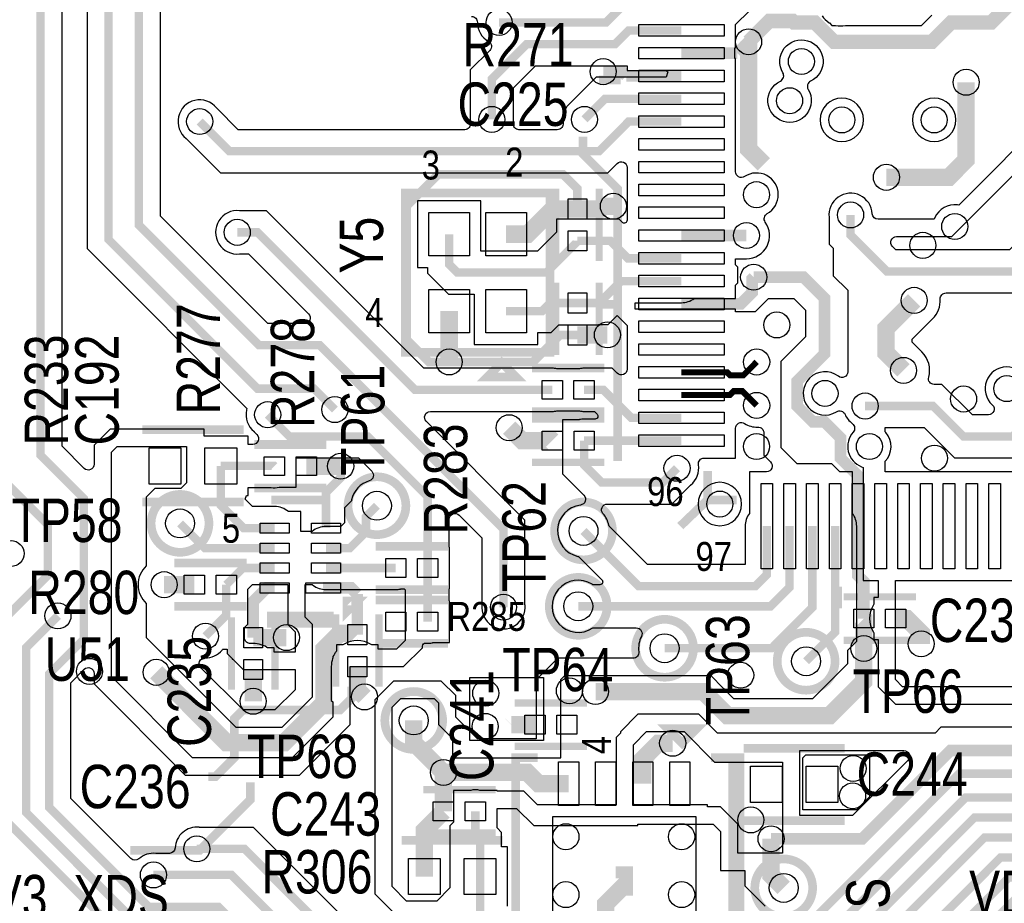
# Model space of a CAD drawing. Extents: x -394 to 5394, y -1015 to 7151.
# Tile 28 of 80: x 316 to 996, y 2885 to 3496. Entities that reach past the tile are written whole.
import ezdxf

# ---------------------------------------------------------------- set-up
doc = ezdxf.new("R2010")
doc.units = 0
for name, color, linetype in [('BG_SILKSCREEN_TOP', 3, 'CONTINUOUS'), ('ET_TOP', 132, 'CONTINUOUS'), ('PG_SILKSCREEN_TOP', 7, 'CONTINUOUS'), ('PIN_TOP', 132, 'CONTINUOUS'), ('RD_SILKSCREEN_TOP', 254, 'CONTINUOUS'), ('VC_TOP', 132, 'CONTINUOUS')]:
    doc.layers.add(name, color=color, linetype=linetype)

msp = doc.modelspace()

# ---------------------------------------------------------------- linework, layer by layer
at = {"layer": 'ET_TOP'}
for points, const_width in [([(650, 3090), (650, 3144), (523, 3271), (481, 3271), (398, 3354), (398, 3714), (595, 3911), (595, 4269), (694.6, 4368.6), (694.6, 4620.4), (676, 4639), (676, 4699.5162), (730.4838, 4754), (825.0324, 4754), (966, 4894.9676), (966, 5329), (702.79, 5592.21), (512.59, 5592.21)], 5.8), ([(512.59, 5560.72), (658.28, 5560.72), (718, 5501), (752, 5501), (946, 5307), (946, 4894.4838), (819.5162, 4768), (724.9676, 4768), (658, 4701.0324), (658, 4637), (680, 4615), (680, 4374), (575, 4269), (575, 3913), (377, 3715), (377, 3344), (480, 3241), (519, 3241), (533.5, 3226.5)], 5.8), ([(512.59, 4741.82), (460.69, 4741.82), (435, 4716.13), (435, 4518.7055), (379.2945, 4463), (216.6531, 4463), (175.5, 4421.8469), (175.5, 3871.5), (307, 3740), (307, 3175), (335, 3147), (335, 3112), (291.67, 3068.67), (291.67, 2956.9831), (404.6531, 2844)], 5.8), ([(512.59, 4647.33), (460.69, 4647.33), (448.8, 4635.44), (448.8, 4512.9893), (384.8107, 4449), (222.1693, 4449), (189.3, 4416.1307), (189.3, 3877.2163), (330, 3736.5163), (330, 3195), (359.9, 3165.1), (359.9, 3067.9), (336, 3044), (336, 2951.6855), (404.6855, 2883), (453, 2883), (542, 2794), (825, 2794), (975.7, 2944.7), (1321.3, 2944.7), (1382.38, 2883.62), (1501.38, 2883.62), (1524, 2861)], 5.8), ([(900, 3229), (947, 3229), (968, 3208), (1002, 3208), (1067, 3273), (1067, 3438), (1094, 3465), (1094, 3555), (1140, 3601), (1198, 3601), (1249, 3652), (1298, 3652), (1338, 3692), (1338, 3833), (1319, 3852), (1319, 4008.2), (1358, 4047.2)], 5.8), ([(1257.26, 3752.3), (1257.26, 3680.26), (1196, 3619), (1135, 3619), (1077, 3561), (1077, 3471), (1053, 3447), (1053, 3369), (1006, 3322), (915.1, 3322), (890, 3347.1), (890, 3361)], 5.8), ([(819.51, 3480.65), (833.86, 3495), (850, 3495), (851, 3494), (865.2851, 3494), (878.6351, 3480.65), (946.1639, 3480.65), (959.5139, 3494), (987.2851, 3494), (999, 3505.7149), (999, 3530), (992, 3537), (956, 3537), (952, 3541), (936, 3541)], 10), ([(647, 3494), (721, 3494), (731.27, 3504.27), (773.01, 3504.27)], 5.8), ([(773.01, 3488.52), (736.61, 3488.52), (727.09, 3479), (666, 3479), (642, 3455), (642, 3427)], 5.8), ([(830, 3396), (819.51, 3406.49), (819.51, 3480.65)], 12), ([(819.51, 3480.65), (811.63, 3472.77)], 8), ([(811.63, 3472.77), (773.01, 3472.77)], 8), ([(734.98, 3457.02), (732, 3460), (719, 3460)], 8), ([(773.01, 3457.02), (734.98, 3457.02)], 8), ([(914.7364, 3387), (957.86, 3387), (969.86, 3399), (969.86, 3452.65)], 12), ([(773.01, 3441.28), (720.28, 3441.28), (706, 3427)], 5.8), ([(773.01, 3425.53), (736.61, 3425.53), (716.08, 3405), (460.53, 3405), (440, 3425.53)], 5.8), ([(701.16, 3365.1736), (701.16, 3379.1736), (691.3336, 3389), (605, 3389), (583, 3367), (583, 3274.91), (598.48, 3259.43), (612.48, 3259.43)], 6), ([(651.84, 3347.72), (666.72, 3347.72), (684.1736, 3365.1736), (701.16, 3365.1736)], 12), ([(701.16, 3365.1736), (717.1736, 3365.1736), (719, 3367), (726, 3367)], 12), ([(683.74, 3240.15), (588.85, 3240.15), (480, 3349), (466, 3349)], 5.8), ([(701.16, 3343.1264), (701.16, 3342.6264), (679.6836, 3321.15), (618.28, 3321.15), (612.48, 3326.95), (612.48, 3347.72)], 5.8), ([(818, 3346.79), (773.01, 3346.79)], 8), ([(701.16, 3343.1264), (723.8736, 3343.1264), (735.96, 3331.04), (773.01, 3331.04)], 5.8), ([(773.01, 3299.54), (814, 3299.54), (822, 3307.54), (822, 3317), (823, 3318)], 8), ([(823, 3318), (857.42, 3318), (872, 3303.42), (872, 3265), (853, 3246), (853, 3229), (864, 3218), (872, 3218), (883, 3207), (883, 3193), (895.06, 3180.94), (895.06, 3146)], 8), ([(773.01, 3315.29), (731.29, 3315.29), (716.1736, 3300.1736), (701.16, 3300.1736)], 5.8), ([(701.16, 3300.1736), (682.3336, 3300.1736), (676.74, 3294.58), (651.84, 3294.58)], 5.8), ([(934, 3302), (914.5891, 3282.5891), (914.5891, 3265.6309), (926.61, 3253.61)], 12), ([(612.48, 3294.58), (612.48, 3259.43)], 12), ([(701.16, 3278.1264), (689.1264, 3278.1264), (670.43, 3259.43), (612.48, 3259.43)], 6), ([(701.16, 3278.1264), (721.8736, 3278.1264)], 12), ([(825.06, 3259.42), (815.7969, 3250.1569), (806.8432, 3250.1569), (804.7001, 3252.3), (773.01, 3252.3)], 4.2), ([(705.78, 3240.15), (719.06, 3240.15), (738.41, 3220.8), (773.01, 3220.8)], 5.8), ([(825.06, 3229.42), (815.2099, 3239.2701), (809.2702, 3239.2701), (806.5501, 3236.55), (773.01, 3236.55)], 4.2), ([(597.63, 3117.07), (597.63, 3166.37), (556, 3208), (502, 3208), (487, 3223)], 5.8), ([(654, 3214), (662.85, 3205.15), (683.6464, 3205.15), (683.7364, 3205.06)], 12), ([(705.7836, 3205.06), (705.7836, 3188.2164), (717.8288, 3176.1712), (760.1712, 3176.1712), (770, 3186)], 5.8), ([(773.01, 3205.06), (705.7836, 3205.06)], 5.8), ([(513.69, 3187.41), (537.46, 3187.41)], 12), ([(491.86, 3144.63), (470.37, 3144.63), (454.61, 3160.39), (454.61, 3187.61)], 5.8), ([(454.61, 3187.61), (491.45, 3187.61), (491.65, 3187.41)], 5.8), ([(537.46, 3187.41), (537.46, 3179.46), (527.3, 3169.3)], 6), ([(527.3, 3169.3), (527.3, 3144.63)], 6), ([(562.56, 3160.12), (555, 3152.56), (555, 3142), (543.85, 3130.85), (527.3, 3130.85)], 5.8), ([(491.86, 3130.85), (443.48, 3130.85), (426.41, 3147.92)], 5.8), ([(847.81, 3146), (847.81, 3103.7099), (834.7001, 3090.6), (701.7, 3090.6)], 5.8), ([(705.36, 3142.68), (743.54, 3104.5), (824.11, 3104.5), (832.07, 3112.46), (832.07, 3146)], 5.8), ([(761.42, 3061.6), (835.42, 3061.6), (863.56, 3089.74), (863.56, 3146)], 5.8), ([(879.31, 3146), (879.31, 3072.7), (859.26, 3052.65)], 5.8), ([(895.06, 3146), (895.06, 3111.94), (899.1364, 3107.8636), (899.1364, 3082.15)], 8), ([(491.86, 3117.07), (469.9, 3117.07), (458.39, 3105.56)], 5.8), ([(527.3, 3117.07), (575.59, 3117.07)], 5.8), ([(597.63, 3080), (597.63, 3117.07)], 5.8), ([(436.35, 3105.56), (415.44, 3105.56)], 12), ([(458.39, 3105.56), (458.39, 3084.39), (444, 3070)], 5.8), ([(477, 3069), (477, 3094), (486.29, 3103.29), (491.86, 3103.29)], 8), ([(525.33, 3103.29), (544.71, 3103.29), (549, 3099)], 8), ([(549, 3099), (549, 3071)], 8), ([(1513, 2844), (1488, 2869), (1377, 2869), (1340, 2906), (1258, 2906), (1233.1, 2930.9), (982.5855, 2930.9), (863, 2811.3145), (863, 2789.9999), (831.1001, 2758.1), (551.9, 2758.1), (451, 2859), (409.1693, 2859), (320, 2948.1693), (320, 3062), (342, 3084)], 5.8), ([(899.14, 3061.46), (899.14, 3082.1464), (899.1364, 3082.15)], 12), ([(921.1836, 3082.15), (928.85, 3082.15), (938.85, 3072.15), (938.85, 3064.67)], 12), ([(549, 3071), (548, 3072), (537, 3072), (526, 3061), (526, 3024), (498.31, 2996.31), (458.69, 2996.31), (410, 3045)], 12), ([(477, 3069), (500, 3069)], 12), ([(899.14, 3061.46), (899.14, 3038.75), (875.39, 3015), (805, 3015), (788.29, 3031.71), (713.66, 3031.71)], 12), ([(477, 3046.9528), (477, 3025)], 12), ([(554, 3028), (549, 3033), (549, 3048.9528)], 12), ([(587.97, 3011.75), (587.97, 2996.39), (608.53, 2975.83)], 12), ([(655.41, 3008.66), (655.55, 3008.8)], 12), ([(655.55, 3008.8), (671.7764, 3008.8)], 12), ([(671.7764, 3008.8), (671.78, 3008.8)], 12), ([(835, 2930), (898, 2930), (959, 2991), (1323.42, 2991), (1341.42, 3009), (1360.89, 3009)], 8), ([(746.35, 2968.09), (746.35, 2985.1682), (757.1818, 2996), (767, 2996)], 12), ([(438, 2923), (471, 2923), (570, 2824), (813.9999, 2824), (964.9999, 2975), (1385.1, 2975), (1389.1, 2979), (1403, 2979)], 5.8), ([(608.5264, 2948.91), (608.5264, 2975.8264), (608.53, 2975.83)], 12), ([(608.53, 2975.83), (666.42, 2975.83), (674.16, 2968.09), (695.16, 2968.09)], 12), ([(408, 2905), (462, 2905), (558, 2809), (820, 2809), (969.5, 2958.5), (1390.5, 2958.5), (1444, 2905), (1506, 2905), (1536, 2875)], 5.8), ([(595.26, 2903.91), (595.26, 2935.6436), (608.5264, 2948.91)], 12), ([(633.84, 2903.91), (633.84, 2928.2436), (630.5736, 2931.51), (630.5736, 2948.91)], 5.8), ([(843.76, 2896.07), (835, 2904.83), (835, 2930)], 12), ([(720.75, 2853.91), (720.75, 2885.0352), (732.4248, 2896.71), (733.55, 2896.71), (733.55, 2911)], 12), ([(902, 2825.3793), (993.7207, 2917.1), (1226.9, 2917.1), (1252, 2892), (1331, 2892), (1368, 2855)], 5.8), ([(633.84, 2853.91), (633.84, 2903.91)], 5.8), ([(1750.2477, 2812.1), (1424.9, 2812.1), (1422, 2815), (1382, 2815), (1319, 2878), (1245, 2878), (1219.7, 2903.3), (999.4369, 2903.3), (916, 2819.8631), (916, 2794.1693), (852.3307, 2730.5), (524.4999, 2730.5), (449.0999, 2805.9), (410.9, 2805.9), (347, 2742)], 5.8), ([(1744.5315, 2798.3), (1418.7, 2798.3), (1416, 2801), (1376, 2801), (1343, 2834), (1268.1, 2834), (1212.6, 2889.5), (1005.1531, 2889.5), (930, 2814.3469), (930, 2788.6531), (858.0469, 2716.7), (512.3, 2716.7), (441, 2788)], 5.8)]:
    msp.add_lwpolyline(points, dxfattribs=dict(at, const_width=const_width))
for points in [[(560.0998, 4275.1719), (560.0998, 3919.1719), (362.0998, 3721.1719), (362.0998, 3337.8281), (472.5968, 3227.3312), (472.3581, 3226.2591, 0.285642), (477.6044, 3211.3069), (477.6891, 3211.2388), (479.5893, 3209.3386, -0.668175), (476.7609, 3202.5102), (473.6102, 3202.5102), (473.6102, 3208.1102), (443.0002, 3208.1102), (443.0002, 3213.0002), (378.0294, 3213.0002), (366.9998, 3201.9706), (366.9998, 3188.7291, -0.668175), (360.1714, 3185.9007), (344.9002, 3201.1719), (344.9002, 3742.6882), (277.1063, 3810.4821, -0.540666)], [(628.0001, 3498.0998, -0.41575), (632, 3494.0788, 0.272635), (639.6591, 3480.9188, -0.496952), (640.53, 3474.6021), (627.0998, 3461.1719), (627.0998, 3428.7326), (627.088, 3428.6246, 0.068204), (627.2008, 3424.5528, -0.463069), (623.2544, 3419.9002), (466.7019, 3419.9002), (451.7612, 3434.8409), (451.6931, 3434.9256, 1.118809), (430.6867, 3413.7713), (454.3581, 3390.0998), (722.2519, 3390.0998), (728.6814, 3396.5293, -0.668175), (735.5098, 3393.7009), (735.5098, 3357.3907, -0.668179), (732.0956, 3355.9765), (730.0455, 3358.0266), (715.6602, 3358.0266), (715.6602, 3358.1266), (686.6598, 3358.1266), (686.6598, 3349.1983), (673.5117, 3336.0502), (634.4802, 3336.0502), (634.4802, 3370.7202), (590.4798, 3370.7202), (590.4798, 3324.7198), (597.5798, 3324.7198), (597.5798, 3320.7781), (612.1081, 3306.2498), (629.8398, 3306.2498), (629.8398, 3271.5798), (673.8402, 3271.5798), (673.8402, 3279.6798), (682.9119, 3279.6798), (688.4055, 3285.1734), (715.6602, 3285.1734), (715.6602, 3285.2734), (722.3455, 3285.2734), (728.5506, 3291.4785), (735.5098, 3284.5194), (735.5098, 3254.4291, -0.668175), (728.6814, 3251.6007), (725.2319, 3255.0502), (705.78, 3255.0502, 0.054555), (702.5574, 3254.6975), (702.3437, 3254.6502), (687.1763, 3254.6502), (686.9626, 3254.6975, 0.054555), (683.74, 3255.0502), (595.0219, 3255.0502), (486.1719, 3363.9002), (467.7326, 3363.9002), (467.6246, 3363.912, 1.114863), (467.6246, 3334.088), (467.7326, 3334.0998), (473.8281, 3334.0998), (515.1993, 3292.7286, -0.668175), (512.3709, 3285.9002), (487.1719, 3285.9002), (412.9002, 3360.1719), (412.9002, 3707.8281)], [(1074.0002, 3007.0002), (952.3725, 3007.0002), (948.3723, 3003), (798, 3003), (785, 3016), (779.9708, 3016), (779.9706, 3016.0002), (744.0294, 3016.0002), (744.0292, 3016), (743, 3016), (730.91, 3003.91), (730.91, 3002.8808), (727.9998, 2999.9706), (727.9998, 2953.5002), (673.4998, 2953.5002), (664, 2963), (645.5738, 2963), (645.5738, 2963.4102), (634.0099, 2963.4102), (633.7962, 2963.4575, 0.109435), (627.351, 2963.4575), (627.1373, 2963.4102), (615.5734, 2963.4102), (615.5734, 2941.5734), (613, 2939), (613, 2896), (604, 2887), (583, 2887), (573, 2897), (573, 3021), (579, 3027), (602, 3027), (605, 3024), (605, 3009), (614.7098, 2999.2902), (614.7098, 2985.9598), (689.7602, 2985.9598), (689.7602, 3007.9496, 0.023635), (689.7602, 3009.6504), (689.7602, 3039.9602), (692.51, 3042.71), (793.29, 3042.71), (801.996, 3034.004), (802.0771, 3033.8978, 0.06678), (804.8978, 3031.0771), (805.004, 3030.996), (809, 3027), (864, 3027), (888, 3051), (888, 3060.3179), (894.2102, 3066.5281), (894.2102, 3146, 0.159967), (891.3102, 3154.8324), (891.3102, 3183.5002), (882.4998, 3183.5002), (877, 3189), (853, 3189), (842, 3200), (842, 3260), (859, 3277), (859, 3295), (851, 3303), (833, 3303), (824, 3294), (810.5102, 3294), (810.5102, 3295.8002), (741.1998, 3295.8002), (741, 3296), (741, 3300.3898), (773.01, 3300.3898, 0.159967), (781.8424, 3303.2898), (810.5102, 3303.2898), (810.5102, 3312.5102), (812, 3314), (812, 3325), (810.5102, 3326.4898), (810.5102, 3330.7898), (818, 3330.7898, 0.610066), (831.0189, 3356.0913, -0.446955), (832.3213, 3361.9078, 1.038218), (816.7186, 3387.5069, -0.597955), (810.5102, 3390.842), (810.5102, 3469.0202), (810, 3469.0202), (810, 3476.5198), (810.5102, 3476.5198), (810.5102, 3492.5102), (820, 3502)], [(870.2578, 3498.6669, 0.116162), (875.1206, 3493.8041), (875.3181, 3493.6819), (877, 3492), (879.3982, 3492), (879.6213, 3491.9482, 0.114556), (886.4057, 3491.9482), (886.6288, 3492), (939, 3492), (946.0998, 3499.0998)], [(1029, 3432), (964.7737, 3367.7737), (963.807, 3367.891, 0.327834), (948.3304, 3359.1765), (947.7988, 3358), (908.9738, 3358, -0.398872), (904.9794, 3361.7895, 1.028328), (875.088, 3359.3754), (875.0998, 3359.2674), (875.0998, 3340.9281), (878, 3338.0279), (878, 3319), (888, 3309), (888, 3252.6694, -0.624805), (881.5379, 3249.517, 1.928524), (880.3376, 3225.0268, -0.464261), (886.168, 3223.1963, 0.13687), (891.1697, 3216.8743, -0.443355), (891.8012, 3210.9797, 0.52252), (897.5381, 3187.0296), (898.8098, 3186.5324), (898.8098, 3108.4998), (909, 3108.4998), (909, 3096.6502), (906.1834, 3096.6502), (906.1834, 3092.1162), (905.8834, 3091.6322, 0.284747), (905.8834, 3072.6678), (906.1834, 3072.1838), (906.1834, 3067.6498), (909, 3067.6498), (909, 3035), (921, 3023), (1054, 3023)], [(576.1719, 2838.9002), (477.1719, 2937.9002), (439.7326, 2937.9002), (439.6246, 2937.912, 0.432231), (423.0166, 2923.7107, -0.400402), (419.0211, 2919.9002), (409.7326, 2919.9002), (409.6246, 2919.912, 0.213469), (397.9663, 2916.1504, -0.398876), (392.4622, 2916.2953), (350.9002, 2957.8574), (350.9002, 3037.8281), (360.1714, 3047.0993, -0.668175), (366.9998, 3044.2709), (366.9998, 3037.0294), (430.0294, 2973.9998), (508.9706, 2973.9998), (544.0002, 3009.0294), (544.0002, 3049), (580.9708, 3049), (594.0002, 3062.0294), (594.0002, 3063.1786, -0.442793), (596.1931, 3065.1692, 0.078809), (600.8526, 3065.4525), (601.0663, 3065.4998), (612.6302, 3065.4998), (612.6302, 3094.5002), (612.5302, 3094.5002), (612.5302, 3102.5698), (612.6302, 3102.5698), (612.6302, 3131.5702), (612.5302, 3131.5702), (612.5302, 3150.7409, -0.668175), (619.3586, 3153.5693), (635.0998, 3137.8281), (635.0998, 3091.7326), (635.088, 3091.6246, 1.114863), (664.912, 3091.6246), (664.9002, 3091.7326), (664.9002, 3150.1719), (596.6507, 3218.4214, -0.668175), (599.4791, 3225.2498), (683.74, 3225.2498, 0.054555), (686.9626, 3225.6025), (687.1763, 3225.6498), (702.3437, 3225.6498), (702.5574, 3225.6025, 0.054555), (705.78, 3225.2498), (712.8881, 3225.2498), (714.7635, 3223.3744, -0.668179), (713.3493, 3219.9602), (705.7836, 3219.9602, 0.054555), (702.561, 3219.6075), (702.3473, 3219.5602), (690.7834, 3219.5602), (690.7834, 3190.5598), (690.8834, 3190.5598), (690.8834, 3182.0445), (705.5751, 3167.3529, -0.625951), (703.2218, 3160.5528, 0.842868), (701.4113, 3125.1183), (701.9768, 3124.9911), (718.0535, 3108.9144, -0.668179), (716.6393, 3105.5002), (711.8157, 3105.5002), (711.3259, 3105.8102, 1.850555), (711.7991, 3075.6998), (741.8751, 3075.6998, -0.561907), (745.4287, 3069.8635, 0.153359), (743.5758, 3059.2356, -0.453347), (739.6104, 3054.7102), (687.5394, 3054.7102), (672.7098, 3039.8806), (672.7098, 2999.0002), (631.9706, 2999.0002), (617.0002, 3013.9706), (617.0002, 3028.9706), (606.9706, 3039.0002), (574.0294, 3039.0002), (560.9998, 3025.9706), (560.9998, 2892.0294), (578.0294, 2874.9998)], [(1024.5452, 3183.5002), (914.0002, 3183.5002), (914.0002, 3190.8019, 0.378627), (914.4708, 3210.6658), (914.0002, 3211.2242), (914.0002, 3214.0998), (940.8281, 3214.0998), (961.8281, 3193.0998), (1008.1719, 3193.0998)], [(652.8402, 2883.4098), (652.8402, 2924.4102), (648.7402, 2924.4102), (648.7402, 2934.4155), (645.5738, 2937.5819), (645.5738, 2950.9998), (659.0294, 2950.9998), (670.9694, 2939.0598), (742.9102, 2939.0598), (742.9102, 2939.9998), (795.0294, 2939.9998), (799.9998, 2935.0294), (799.9998, 2907.9998), (816.9998, 2907.9998), (816.9998, 2897.3741), (831.0319, 2883.3419, 0.131884)]]:
    msp.add_lwpolyline(points, format="xyb", dxfattribs=at)
for points in [[(841.4697, 3453.5066, 0.445832), (843.1844, 3459.2047, -2.609026), (862.3856, 3453.4268, 0.445832), (860.6709, 3447.7287, -2.609026)], [(660.7456, 3419.9002, -0.463069), (656.7992, 3424.5528, 0.068204), (656.912, 3428.6246), (656.9002, 3428.7326), (656.9002, 3448.8281), (672.1719, 3464.0998), (735.5098, 3464.0998), (735.5098, 3460.7698), (762.4269, 3460.7698, 0.024255), (763.6389, 3459.8013), (762.4675, 3456.1802), (714.1081, 3456.1802), (696.6867, 3438.7587, 0.272673), (691.2008, 3424.5528, -0.463069), (687.2544, 3419.9002)], [(899.0002, 3426.65, 1), (868.9998, 3426.65, 1)], [(962.8038, 3426.65, 1), (932.8034, 3426.65, 1)], [(921.8291, 3345.9998), (959.9706, 3345.9998), (1014.5916, 3400.6207, -0.535668), (1021.121, 3399.3097, 0.291431), (1034.2893, 3390.0166, -0.400402), (1038.0998, 3386.0211), (1038.0998, 3384.7359, -0.686695), (1031.1315, 3382.0547, 1.224958), (1013.7043, 3358.385, -0.521587), (1014.8538, 3351.9259), (999.8281, 3336.9002), (921.2719, 3336.9002), (919.0007, 3339.1714, -0.668175)], [(1052.0998, 3337.3709), (1052.0998, 3279.1719), (1018.3789, 3245.4509, -0.534358), (1011.8557, 3246.7469, 1.250237), (987.9453, 3229.8685, -0.686695), (985.2641, 3222.9002), (974.1719, 3222.9002), (953.1719, 3243.9002), (947.8563, 3243.9002, -0.49337), (943.9934, 3248.9383, 0.268148), (939.3381, 3266.3381), (932.5893, 3273.0868), (932.5893, 3275.1332), (946.7281, 3289.2719, 0.211943), (951.9777, 3302.8998, -0.428942), (955.9727, 3307.0998), (1012.1719, 3307.0998), (1045.2714, 3340.1993, -0.668175)], [(749.7119, 3119.4002), (723.0489, 3146.0632), (722.9217, 3146.6287, 0.126657), (718.8318, 3154.6181, -0.646601), (721.8255, 3161.271), (766.3431, 3161.271), (779.3109, 3174.2388), (779.3956, 3174.3069, 0.270217), (784.8044, 3188.4156, -0.462425), (788.7522, 3193.0598), (810.5102, 3193.0598), (810.5102, 3213.6178, -0.599247), (816.7312, 3216.9446, 0.160904), (825.802, 3214.4382, -0.428777), (829.9998, 3210.4431), (829.9998, 3195.0294), (834.7005, 3190.3286, -0.668177), (831.8721, 3183.5002), (820.0698, 3183.5002), (820.0698, 3154.8324, 0.159967), (817.1698, 3146), (817.1698, 3119.4002)], [(403, 3069), (465, 3007), (476.9151, 3007, 0.002358), (477.0849, 3007), (497, 3007), (518, 3028), (518, 3068.9195, 0.002236), (518, 3069.0805), (518, 3078), (513, 3083), (513, 3105.5698), (517.8022, 3105.5698), (518.3365, 3105.1674, 0.162781), (527.3, 3102.1698), (575.59, 3102.1698, 0.054555), (578.8126, 3102.5225), (579.0263, 3102.5698), (581.4302, 3102.5698), (582, 3102), (582, 3067), (576.0002, 3061.0002), (563.5002, 3061.0002), (563.5002, 3063.953), (558.9662, 3063.953), (558.4822, 3064.253, 0.284747), (539.5178, 3064.253), (539.0338, 3063.953), (534.4998, 3063.953), (534.4998, 3059.6362), (534.1498, 3059.1253, 0.03305), (532.9389, 3057.0798), (532.7946, 3056.7946), (532, 3056), (532, 3054.8782), (531.9, 3054.5739, 0.079565), (530.9998, 3048.9528), (530.9998, 3025.5441), (532, 3024.5439), (532, 3014), (504, 2986), (435, 2986), (379, 3042), (379, 3197), (383, 3201), (431, 3201), (431, 3176), (427, 3172), (409, 3172), (403, 3166), (403, 3118.5698, 0.427388), (403, 3092.5502)], [(549.8281, 3193.0998), (558.9443, 3183.9837, -0.565587), (557.2875, 3177.3307, 0.269331), (544.9983, 3164.0687), (544.8711, 3163.5032), (540.0998, 3158.7319), (540.0998, 3148.1719), (537.6781, 3145.7502), (527.3, 3145.7502, 0.174002), (517.8258, 3142.3502), (509.8602, 3142.3502), (509.8602, 3156.1302), (501.3342, 3156.1302, 0.174002), (491.86, 3159.5302), (476.5419, 3159.5302), (471.4315, 3164.6406), (472.4543, 3167.1098), (473.6102, 3167.1098), (473.6102, 3172.7098), (489.212, 3172.7098), (489.3645, 3172.6861, 0.093268), (494.8726, 3172.8625), (495.0863, 3172.9098), (506.6502, 3172.9098), (506.6502, 3193.0998)], [(814.5574, 3161.2721, 1), (784.557, 3161.2721, 1)], [(475.3636, 3064.8785, -0.441132), (471, 3068.8619), (471, 3075.9279), (473.2902, 3078.2181), (473.2902, 3091.0598), (473.3902, 3091.0598), (473.3902, 3102.3902), (476.5698, 3105.5698), (500.9998, 3105.5698), (500.9998, 3078.0294), (505.9998, 3073.0294), (505.9998, 3059), (491.5002, 3059), (491.5002, 3061.953), (486.9662, 3061.953), (486.4822, 3062.253, 0.162879)], [(443.7033, 3055.0027, 0.226333), (455.4704, 3060.3338), (455.8155, 3060.7433), (456.1172, 3061.045), (458.9998, 3061.045), (458.9998, 3058.0294), (462.4998, 3054.5294), (462.4998, 3053.9998), (463.0294, 3053.9998), (470.0294, 3046.9998), (505.9998, 3046.9998), (505.9998, 3032.9706), (492.0294, 3019.0002), (469.9706, 3019.0002), (440.7958, 3048.1751, -0.675354)], [(855.0002, 2946.0002), (855.0002, 2990.9998), (926.7153, 2990.9998, -0.668172), (929.5437, 2984.1714), (891.3725, 2946.0002)]]:
    msp.add_lwpolyline(points, format="xyb", close=True, dxfattribs=at)
for points in [[(925.9706, 3035.0002), (921.0002, 3039.9706), (921.0002, 3108.4998), (1056.9998, 3108.4998), (1056.9998, 3042.9706), (1049.0294, 3035.0002)], [(677.76, 3041.41), (677.76, 2997.96), (626.71, 2997.96), (626.71, 3041.41)], [(843, 2920), (812, 2920), (812, 2940), (800, 2952), (791.0502, 2952), (791.0502, 2953.5002), (740.4998, 2953.5002), (740, 2954), (740, 2995), (749, 3004), (775, 3004), (796, 2983), (843, 2983)], [(859, 2988), (903, 2988), (903, 2959), (894, 2950), (857, 2950), (857, 2986)]]:
    msp.add_lwpolyline(points, close=True, dxfattribs=at)
at = {"layer": 'PG_SILKSCREEN_TOP'}
for points, const_width in [([(731.16, 3454.15), (716.16, 3454.15)], 6), ([(729, 3191), (729, 3379), (705, 3403), (705, 3415)], 6), ([(582.16, 3266.15), (582.16, 3376.15), (682.16, 3376.15), (682.16, 3266.15), (582.16, 3266.15)], 6), ([(686.16, 3379.15), (686.16, 3329.15)], 5), ([(716.16, 3379.15), (716.16, 3329.15)], 5), ([(686.16, 3264.15), (686.16, 3314.15)], 5), ([(716.16, 3264.15), (716.16, 3314.15)], 5), ([(731.16, 3299.15), (716.16, 3299.15)], 6), ([(648.82, 3258.99), (638.82, 3248.99), (658.82, 3248.99), (648.82, 3258.99)], 6), ([(719.76, 3255.15), (669.76, 3255.15)], 6), ([(719.76, 3225.15), (669.76, 3225.15)], 6), ([(669.76, 3220.06), (719.76, 3220.06)], 5), ([(470.32, 3212.61), (400.32, 3212.61)], 6), ([(527.67, 3202.41), (477.67, 3202.41)], 6), ([(669.76, 3190.06), (719.76, 3190.06)], 5), ([(811.16, 3164.15), (791.16, 3164.15), (791.16, 3184.15)], 6), ([(527.67, 3172.41), (477.67, 3172.41)], 6), ([(470.32, 3162.61), (400.32, 3162.61)], 6), ([(529.58, 3163.96), (489.58, 3163.96)], 6), ([(791.16, 3164.15), (772.24, 3146)], 6), ([(611.61, 3132.07), (561.61, 3132.07)], 6), ([(422.37, 3120.56), (472.37, 3120.56)], 6), ([(611.61, 3102.07), (561.61, 3102.07)], 6), ([(881.16, 3104.15), (881.16, 3089.15)], 6), ([(561.61, 3095), (611.61, 3095)], 6), ([(935.16, 3097.15), (885.16, 3097.15)], 5), ([(422.37, 3090.56), (472.37, 3090.56)], 6), ([(541.94, 3094.19), (541.94, 3087.12), (549.01, 3094.19), (541.94, 3094.19)], 6), ([(462, 3032.9764), (462, 3082.9764)], 5), ([(529.58, 3083.96), (529.58, 3078.96), (489.58, 3078.96), (489.58, 3083.96), (529.58, 3083.96)], 6), ([(492, 3032.9764), (492, 3082.9764)], 5), ([(534, 3034.9764), (534, 3084.9764)], 5), ([(564, 3034.9764), (564, 3084.9764)], 5), ([(561.61, 3065), (611.61, 3065)], 6), ([(935.16, 3067.15), (885.16, 3067.15)], 5), ([(446, 2973), (451, 2973), (464, 2986), (464, 3013), (470, 3019), (537, 3019), (545, 3027), (545, 3035)], 6), ([(707.8, 3023.8), (657.8, 3023.8)], 5), ([(773.55, 2996), (783.55, 3006), (763.55, 3006), (773.55, 2996)], 6), ([(707.8, 2993.8), (657.8, 2993.8)], 5), ([(816, 2992.55), (886, 2992.55)], 6), ([(673.55, 2986), (658.55, 2986), (658.55, 2836), (673.55, 2836)], 6), ([(793.55, 2986), (808.55, 2986), (808.55, 2836), (793.55, 2836), (813.55, 2836)], 6), ([(813.55, 2836), (813.55, 2986), (793.55, 2986)], 6), ([(392, 2922), (440, 2922), (475, 2957), (475, 2969)], 6), ([(594.55, 2963.91), (644.55, 2963.91)], 5), ([(816, 2942.55), (886, 2942.55)], 6), ([(594.55, 2933.91), (644.55, 2933.91)], 5), ([(579.55, 2928.91), (649.55, 2928.91)], 6)]:
    msp.add_lwpolyline(points, dxfattribs=dict(at, const_width=const_width))
at = {"layer": 'PG_SILKSCREEN_TOP', "const_width": 6}
for points in [[(582.56, 3160.12, 1), (542.56, 3160.12, 1), (582.56, 3160.12)], [(446.41, 3147.92, 1), (406.41, 3147.92, 1), (446.41, 3147.92)], [(725.36, 3142.68, 1), (685.36, 3142.68, 1), (725.36, 3142.68)], [(721.7, 3090.6, 1), (681.7, 3090.6, 1), (721.7, 3090.6)], [(781.42, 3061.6, 1), (741.42, 3061.6, 1), (781.42, 3061.6)], [(879.26, 3052.65, 1), (839.26, 3052.65, 1), (879.26, 3052.65)], [(607.97, 3011.75, 1), (567.97, 3011.75, 1), (607.97, 3011.75)], [(863.76, 2896.07, 1), (823.76, 2896.07, 1), (863.76, 2896.07)]]:
    msp.add_lwpolyline(points, format="xyb", dxfattribs=at)
at = {"layer": 'PIN_TOP'}
for points in [[(802.51, 3492.52), (802.51, 3484.52), (743.51, 3484.52), (743.51, 3492.52)], [(802.51, 3476.77), (802.51, 3468.77), (743.51, 3468.77), (743.51, 3476.77)], [(802.51, 3461.02), (802.51, 3453.02), (743.51, 3453.02), (743.51, 3461.02)], [(802.51, 3445.28), (802.51, 3437.28), (743.51, 3437.28), (743.51, 3445.28)], [(802.51, 3429.53), (802.51, 3421.53), (743.51, 3421.53), (743.51, 3429.53)], [(802.51, 3413.78), (802.51, 3405.78), (743.51, 3405.78), (743.51, 3413.78)], [(802.51, 3398.03), (802.51, 3390.03), (743.51, 3390.03), (743.51, 3398.03)], [(802.51, 3382.28), (802.51, 3374.28), (743.51, 3374.28), (743.51, 3382.28)], [(694.66, 3372.1736), (707.66, 3372.1736), (707.66, 3358.1736), (694.66, 3358.1736)], [(626.48, 3332.72), (598.48, 3332.72), (598.48, 3362.72), (626.48, 3362.72)], [(665.84, 3332.72), (637.84, 3332.72), (637.84, 3362.72), (665.84, 3362.72)], [(802.51, 3366.54), (802.51, 3358.54), (743.51, 3358.54), (743.51, 3366.54)], [(694.66, 3350.1264), (707.66, 3350.1264), (707.66, 3336.1264), (694.66, 3336.1264)], [(802.51, 3350.79), (802.51, 3342.79), (743.51, 3342.79), (743.51, 3350.79)], [(802.51, 3335.04), (802.51, 3327.04), (743.51, 3327.04), (743.51, 3335.04)], [(802.51, 3319.29), (802.51, 3311.29), (743.51, 3311.29), (743.51, 3319.29)], [(626.48, 3279.58), (598.48, 3279.58), (598.48, 3309.58), (626.48, 3309.58)], [(665.84, 3279.58), (637.84, 3279.58), (637.84, 3309.58), (665.84, 3309.58)], [(707.66, 3293.1736), (694.66, 3293.1736), (694.66, 3307.1736), (707.66, 3307.1736)], [(802.51, 3303.54), (802.51, 3295.54), (743.51, 3295.54), (743.51, 3303.54)], [(707.66, 3271.1264), (694.66, 3271.1264), (694.66, 3285.1264), (707.66, 3285.1264)], [(802.51, 3287.8), (802.51, 3279.8), (743.51, 3279.8), (743.51, 3287.8)], [(802.51, 3272.05), (802.51, 3264.05), (743.51, 3264.05), (743.51, 3272.05)], [(802.51, 3256.3), (802.51, 3248.3), (743.51, 3248.3), (743.51, 3256.3)], [(690.74, 3246.65), (690.74, 3233.65), (676.74, 3233.65), (676.74, 3246.65)], [(712.78, 3246.65), (712.78, 3233.65), (698.78, 3233.65), (698.78, 3246.65)], [(802.51, 3240.55), (802.51, 3232.55), (743.51, 3232.55), (743.51, 3240.55)], [(802.51, 3224.8), (802.51, 3216.8), (743.51, 3216.8), (743.51, 3224.8)], [(676.7364, 3198.56), (676.7364, 3211.56), (690.7364, 3211.56), (690.7364, 3198.56)], [(698.7836, 3198.56), (698.7836, 3211.56), (712.7836, 3211.56), (712.7836, 3198.56)], [(802.51, 3209.06), (802.51, 3201.06), (743.51, 3201.06), (743.51, 3209.06)], [(427.03, 3200.11), (427.03, 3175.11), (405.03, 3175.11), (405.03, 3200.11)], [(465.61, 3200.11), (465.61, 3175.11), (443.61, 3175.11), (443.61, 3200.11)], [(498.65, 3193.91), (498.65, 3180.91), (484.65, 3180.91), (484.65, 3193.91)], [(520.69, 3193.91), (520.69, 3180.91), (506.69, 3180.91), (506.69, 3193.91)], [(828.07, 3175.5), (836.07, 3175.5), (836.07, 3116.5), (828.07, 3116.5)], [(843.81, 3175.5), (851.81, 3175.5), (851.81, 3116.5), (843.81, 3116.5)], [(859.56, 3175.5), (867.56, 3175.5), (867.56, 3116.5), (859.56, 3116.5)], [(875.31, 3175.5), (883.31, 3175.5), (883.31, 3116.5), (875.31, 3116.5)], [(891.06, 3175.5), (899.06, 3175.5), (899.06, 3116.5), (891.06, 3116.5)], [(906.81, 3175.5), (914.81, 3175.5), (914.81, 3116.5), (906.81, 3116.5)], [(922.55, 3175.5), (930.55, 3175.5), (930.55, 3116.5), (922.55, 3116.5)], [(938.3, 3175.5), (946.3, 3175.5), (946.3, 3116.5), (938.3, 3116.5)], [(954.05, 3175.5), (962.05, 3175.5), (962.05, 3116.5), (954.05, 3116.5)], [(969.8, 3175.5), (977.8, 3175.5), (977.8, 3116.5), (969.8, 3116.5)], [(985.55, 3175.5), (993.55, 3175.5), (993.55, 3116.5), (985.55, 3116.5)], [(481.86, 3141.13), (481.86, 3148.13), (501.86, 3148.13), (501.86, 3141.13)], [(517.3, 3141.13), (517.3, 3148.13), (537.3, 3148.13), (537.3, 3141.13)], [(481.86, 3127.35), (481.86, 3134.35), (501.86, 3134.35), (501.86, 3127.35)], [(517.3, 3127.35), (517.3, 3134.35), (537.3, 3134.35), (537.3, 3127.35)], [(481.86, 3113.57), (481.86, 3120.57), (501.86, 3120.57), (501.86, 3113.57)], [(517.3, 3113.57), (517.3, 3120.57), (537.3, 3120.57), (537.3, 3113.57)], [(582.59, 3123.57), (582.59, 3110.57), (568.59, 3110.57), (568.59, 3123.57)], [(604.63, 3123.57), (604.63, 3110.57), (590.63, 3110.57), (590.63, 3123.57)], [(429.35, 3099.06), (429.35, 3112.06), (443.35, 3112.06), (443.35, 3099.06)], [(451.39, 3099.06), (451.39, 3112.06), (465.39, 3112.06), (465.39, 3099.06)], [(481.86, 3099.79), (481.86, 3106.79), (501.86, 3106.79), (501.86, 3099.79)], [(513.33, 3099.79), (513.33, 3106.79), (537.33, 3106.79), (537.33, 3099.79)], [(568.59, 3073.5), (568.59, 3086.5), (582.59, 3086.5), (582.59, 3073.5)], [(590.63, 3073.5), (590.63, 3086.5), (604.63, 3086.5), (604.63, 3073.5)], [(906.1364, 3088.65), (906.1364, 3075.65), (892.1364, 3075.65), (892.1364, 3088.65)], [(928.1836, 3088.65), (928.1836, 3075.65), (914.1836, 3075.65), (914.1836, 3088.65)], [(555.5, 3064), (542.5, 3064), (542.5, 3078), (555.5, 3078)], [(483.5, 3062), (470.5, 3062), (470.5, 3076), (483.5, 3076)], [(483.5, 3039.9528), (470.5, 3039.9528), (470.5, 3053.9528), (483.5, 3053.9528)], [(555.5, 3041.9528), (542.5, 3041.9528), (542.5, 3055.9528), (555.5, 3055.9528)], [(678.7764, 3015.3), (678.7764, 3002.3), (664.7764, 3002.3), (664.7764, 3015.3)], [(700.8236, 3015.3), (700.8236, 3002.3), (686.8236, 3002.3), (686.8236, 3015.3)], [(688.16, 2983.09), (702.16, 2983.09), (702.16, 2953.09), (688.16, 2953.09)], [(713.75, 2983.09), (727.75, 2983.09), (727.75, 2953.09), (713.75, 2953.09)], [(739.35, 2983.09), (753.35, 2983.09), (753.35, 2953.09), (739.35, 2953.09)], [(764.94, 2983.09), (778.94, 2983.09), (778.94, 2953.09), (764.94, 2953.09)], [(820.71, 2955.05), (820.71, 2980.05), (842.71, 2980.05), (842.71, 2955.05)], [(859.29, 2955.05), (859.29, 2980.05), (881.29, 2980.05), (881.29, 2955.05)], [(601.5264, 2942.41), (601.5264, 2955.41), (615.5264, 2955.41), (615.5264, 2942.41)], [(623.5736, 2942.41), (623.5736, 2955.41), (637.5736, 2955.41), (637.5736, 2942.41)], [(684.05, 2945.5), (783.05, 2945.5), (783.05, 2876.5), (684.05, 2876.5)], [(584.26, 2891.41), (584.26, 2916.41), (606.26, 2916.41), (606.26, 2891.41)], [(622.84, 2891.41), (622.84, 2916.41), (644.84, 2916.41), (644.84, 2891.41)]]:
    msp.add_lwpolyline(points, close=True, dxfattribs=at)
for centre in [(562.56, 3160.12), (426.41, 3147.92), (705.36, 3142.68), (701.7, 3090.6), (761.42, 3061.6), (859.26, 3052.65), (587.97, 3011.75), (843.76, 2896.07)]:
    msp.add_circle(centre, 10, dxfattribs=at)
at = {"layer": 'VC_TOP'}
for centre in [(647, 3494), (819.51, 3480.65), (856, 3467), (719, 3460), (969.86, 3452.65), (847.8553, 3439.9334), (440, 3425.53), (642, 3427), (706, 3427), (884, 3426.65), (947.8036, 3426.65), (914.7364, 3387), (825, 3375), (726, 3367), (890, 3361), (466, 3349), (962, 3353), (818, 3346.79), (940, 3340), (823, 3318), (934, 3302), (839, 3285), (721.8736, 3278.1264), (612.48, 3259.43), (825.06, 3259.42), (926.61, 3253.61), (998, 3241), (872.305, 3237.695), (968.1445, 3233.8556), (533.5, 3226.5), (825.06, 3229.42), (900, 3229), (487, 3223), (654, 3214), (825, 3201), (903, 3201), (948, 3193), (537.46, 3187.41), (770, 3186), (799.5572, 3161.2721), (309.57, 3127.0495), (415.44, 3105.56), (650, 3090), (342, 3084), (444, 3070), (500, 3069), (899.14, 3061.46), (938.85, 3064.67), (363.79, 3045.66), (410, 3045), (814, 3043), (554, 3028), (637.76, 3030.56), (695.61, 3032.21), (713.66, 3031.71), (477, 3025), (637.41, 3007.66), (767, 2996), (608.53, 2975.83), (891.76, 2978.56), (891.41, 2959.66), (821, 2943), (693.21, 2931.41), (773.21, 2931.41), (835, 2930), (438, 2923), (408, 2905), (693.21, 2891.41), (773.21, 2891.41)]:
    msp.add_circle(centre, 9, dxfattribs=at)

# ---------------------------------------------------------------- texts
at = {"layer": 'BG_SILKSCREEN_TOP', "width": 0.8}
for s, p in [('VDD_CORE', (971.975, 2878)), ('VCC3V3_XDS', (209.975, 2875))]:
    msp.add_text(s, height=30, dxfattribs=at).set_placement(p)
msp.add_text('XDS_USB_VBUS', height=30, rotation=90, dxfattribs=at).set_placement((917, 2647.975))
at = {"layer": 'PG_SILKSCREEN_TOP', "width": 0.85}
for s, p in [('3', (593.45, 3385.5)), ('2', (651.19, 3387.51)), ('4', (554.47, 3283.55)), ('5', (455.33, 3134.55)), ('97', (782.78, 3115.04))]:
    msp.add_text(s, height=20, dxfattribs=at).set_placement(p)
for s, rotation, p in [('96', 180, (774.67, 3179.88)), ('4', 90, (724.41, 2988.44))]:
    msp.add_text(s, height=20, rotation=rotation, dxfattribs=at).set_placement(p)
at = {"layer": 'RD_SILKSCREEN_TOP'}
for s, height, width, p in [('R271', 30, 0.8, (621.74, 3463.7)), ('C225', 30, 0.8, (618.28, 3422.51)), ('TP58', 30, 0.8, (309.94, 3135.01)), ('R280', 30, 0.8, (321.54, 3085.22)), ('R285', 20, 0.85, (611.24, 3073.62)), ('C231', 30, 0.8, (944.81, 3065.94)), ('U51', 30, 0.8, (332.93, 3039.08)), ('TP64', 30, 0.8, (649.22, 3031.92)), ('TP66', 30, 0.8, (891.3, 3016.98)), ('TP68', 30, 0.8, (472.7, 2971.91)), ('C244', 30, 0.8, (894.19, 2959.68)), ('C236', 30, 0.8, (357.0236, 2951.1)), ('C243', 30, 0.8, (488.68, 2932.15)), ('R306', 30, 0.8, (482.72, 2892.21))]:
    msp.add_text(s, height=height, dxfattribs=dict(at, width=width)).set_placement(p)
at = {"layer": 'RD_SILKSCREEN_TOP', "width": 0.8}
for s, p in [('Y5', (566.81, 3320.5)), ('R277', (454.09, 3223.21)), ('R278', (519.15, 3213.82)), ('R233', (349.03, 3201.68)), ('C192', (384.03, 3201.68)), ('TP61', (567.73, 3180.77)), ('R283', (624.98, 3140.21)), ('TP62', (679.23, 3100.41)), ('TP63', (819.95, 3008.39)), ('C235', (447.79, 2993.4536)), ('C241', (643.06, 2969.81))]:
    msp.add_text(s, height=30, rotation=90, dxfattribs=at).set_placement(p)

doc.saveas('drawing.dxf')
